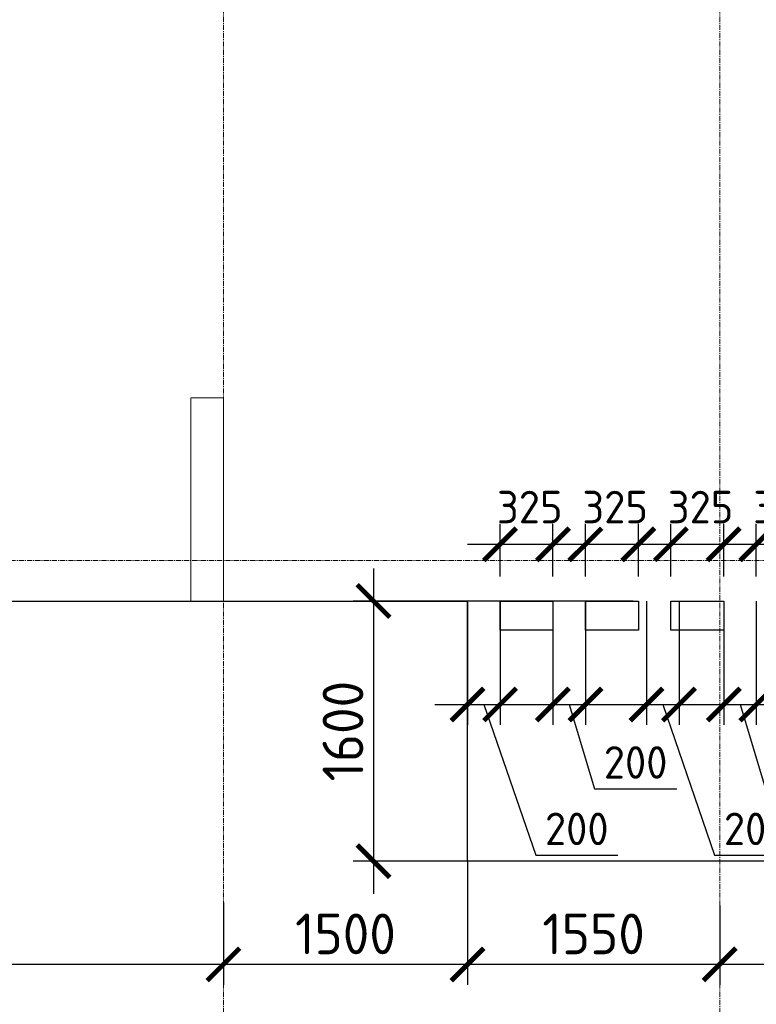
# Model space of a CAD drawing. Header units: millimetres. Extents: x -5898314 to 1055204, y -720802 to 1562611.
# Tile 181 of 256: x -170398 to -165871, y -49535 to -43481. Entities that reach past the tile are written whole.
import ezdxf

# ---------------------------------------------------------------- set-up
doc = ezdxf.new("R2010")
doc.units = ezdxf.units.MM
for name, pattern in [('______5', [1100, 800, -100, 100, -100]), ('DASHED', [7, 5, -2, 0]), ('осевая', [50.8, 31.75, -6.35, 6.35, -6.35])]:
    doc.linetypes.add(name, pattern=pattern)
doc.layers.add('Колонна_ бетон', color=7, linetype='Continuous', lineweight=50, true_color=0xb4b496)
for name, color, linetype, lineweight in [('Оси', 40, '______5', 18), ('Перекрытие ж_бетон', 1, 'Continuous', 30), ('Размерная линия_ общее', 7, 'Continuous', 25), ('РАЗМЕРЫ', 1, 'Continuous', 9)]:
    doc.layers.add(name, color=color, linetype=linetype, lineweight=lineweight)
doc.styles.add('GOST-2.304_Type-B', font='GOST_Common.ttf')
doc.dimstyles.new('СПДС', dxfattribs={"dimscale": 100, "dimtxt": 2.5, "dimasz": 2, "dimexe": 1.25, "dimexo": 0, "dimtad": 1, "dimdec": 0, "dimrnd": 5, "dimtxsty": 'GOST-2.304_Type-B', "dimblk": 'ARCHTICK', "dimcen": 2.5, "dimdle": 2, "dimclrd": 1, "dimclre": 1, "dimclrt": 1, "dimadec": 0, "dimazin": 2, "dimtfac": 0.75, "dimtdec": 0, "dimtmove": 1, "dimatfit": 3, "dimfxl": 1, "dimtfillclr": 256, "dimtolj": 1, "dimarcsym": 1})

# ---------------------------------------------------------------- blocks, each defined once
blk = doc.blocks.new('подложка стн 1-го этажа')
at = {"layer": 'Колонна_ бетон', "color": 252, "linetype": 'DASHED', "lineweight": 0, "ltscale": 0.5, "true_color": 0x939598, "transparency": 33554687}
for p, q in [((24643.8, 9461.8, -200), (24643.8, 10711.8, -200)), ((24843.8, 10711.8, -200), (24643.8, 10711.8, -200)), ((24643.8, 9461.8, -200), (24643.8, 10711.8, -200)), ((24843.8, 10711.8, -200), (24643.8, 10711.8, -200)), ((24843.8, 9461.8, -200), (24843.8, 10711.8, -200)), ((24843.8, 9461.8, -200), (24843.8, 10711.8, -200)), ((24643.8, 9461.8, -200), (24843.8, 9461.8, -200)), ((24643.8, 9461.8, -200), (24843.8, 9461.8, -200))]:
    blk.add_line(p, q, dxfattribs=at)
blk = doc.blocks.new('_ArchTick')
at = {"color": 0, "linetype": 'ByBlock', "const_width": 0.15}
blk.add_lwpolyline([(-0.5, -0.5), (0.5, 0.5)], dxfattribs=at)
blk = doc.blocks.new('*D1644')
at = {"layer": 'DEFPOINTS', "color": 0, "linetype": 'Continuous', "lineweight": 0, "transparency": 16777216}
for p in [(-169166, -79117.2), (-168508.8, -79117.2), (-168508.8, -80217.2)]:
    blk.add_point(p, dxfattribs=at)
at = {"layer": 'Размерная линия_ общее', "color": 1, "linetype": 'Continuous', "lineweight": -2, "transparency": 16777216}
for p, q in [((-169166, -80417.2), (-169166, -78917.2)), ((-168508.8, -79117.2), (-169291, -79117.2)), ((-168508.8, -80217.2), (-169291, -80217.2))]:
    blk.add_line(p, q, dxfattribs=at)
at = {"layer": 'Размерная линия_ общее', "color": 1, "linetype": 'Continuous', "lineweight": -2, "transparency": 16777216, "xscale": 200, "yscale": 200, "zscale": 200}
for p, rotation in [((-169166, -79117.2), 90), ((-169166, -80217.2), 270)]:
    blk.add_blockref('_ArchTick', p, dxfattribs=dict(at, rotation=rotation))
at = {"layer": 'Размерная линия_ общее', "color": 1, "linetype": 'Continuous', "lineweight": 0, "transparency": 16777216, "insert": (-169328.5, -79688.8), "char_height": 200, "width": 71428.571, "attachment_point": 5, "rotation": 90, "style": 'GOST-2.304_Type-B'}
blk.add_mtext('\\A1;1100', dxfattribs=at)
blk = doc.blocks.new('*D1648')
at = {"layer": 'DEFPOINTS', "color": 0, "linetype": 'Continuous', "lineweight": 0, "transparency": 16777216}
for p in [(-169288.7, -82787.2), (-167938.9, -82787.2), (-167938.9, -83857.2)]:
    blk.add_point(p, dxfattribs=at)
at = {"layer": 'Размерная линия_ общее', "color": 1, "linetype": 'Continuous', "lineweight": -2, "transparency": 16777216}
for p, q in [((-169288.7, -84057.2), (-169288.7, -82587.2)), ((-167938.9, -82787.2), (-169413.7, -82787.2)), ((-167938.9, -83857.2), (-169413.7, -83857.2))]:
    blk.add_line(p, q, dxfattribs=at)
at = {"layer": 'Размерная линия_ общее', "color": 1, "linetype": 'Continuous', "lineweight": -2, "transparency": 16777216, "xscale": 200, "yscale": 200, "zscale": 200}
for p, rotation in [((-169288.7, -82787.2), 90), ((-169288.7, -83857.2), 270)]:
    blk.add_blockref('_ArchTick', p, dxfattribs=dict(at, rotation=rotation))
at = {"layer": 'Размерная линия_ общее', "color": 1, "linetype": 'Continuous', "lineweight": 0, "transparency": 16777216, "insert": (-169451.2, -83422.6), "char_height": 200, "width": 71428.571, "attachment_point": 5, "rotation": 90, "style": 'GOST-2.304_Type-B'}
blk.add_mtext('\\A1;1070', dxfattribs=at)
blk = doc.blocks.new('*D1820')
at = {"layer": 'DEFPOINTS', "color": 0, "lineweight": 0, "transparency": 16777216}
for p in [(-166627.9, -47055.3), (-168223.9, -48655.3), (-166797.1, -48655.3)]:
    blk.add_point(p, dxfattribs=at)
at = {"layer": 'РАЗМЕРЫ', "color": 1, "lineweight": -2, "transparency": 16777216}
for p, q in [((-168223.9, -46855.3), (-168223.9, -48855.3)), ((-166627.9, -47055.3), (-168348.9, -47055.3)), ((-166797.1, -48655.3), (-168348.9, -48655.3))]:
    blk.add_line(p, q, dxfattribs=at)
at = {"layer": 'РАЗМЕРЫ', "color": 1, "lineweight": -2, "transparency": 16777216, "xscale": 200, "yscale": 200, "zscale": 200}
for p, rotation in [((-168223.9, -47055.3), 90), ((-168223.9, -48655.3), 270)]:
    blk.add_blockref('_ArchTick', p, dxfattribs=dict(at, rotation=rotation))
at = {"layer": 'РАЗМЕРЫ', "color": 1, "lineweight": 0, "transparency": 16777216, "insert": (-168411.4, -47855.3), "char_height": 250, "attachment_point": 5, "rotation": 90, "style": 'GOST-2.304_Type-B'}
blk.add_mtext('\\A1;1600', dxfattribs=at)
blk = doc.blocks.new('*D1823')
at = {"layer": 'DEFPOINTS', "color": 0, "lineweight": 0, "transparency": 16777216}
for p in [(-167121, -47055.3, 0), (-166921, -47055.3), (-166921, -47691.4)]:
    blk.add_point(p, dxfattribs=at)
at = {"layer": 'РАЗМЕРЫ', "color": 1, "lineweight": -2, "transparency": 16777216}
for p, q in [((-167121, -47055.3), (-167121, -47816.4)), ((-166921, -47055.3), (-166921, -47816.4)), ((-167321, -47691.4), (-166721, -47691.4)), ((-167021, -47691.4), (-166865.3, -48210.2)), ((-166865.3, -48210.2), (-166360.3, -48210.2))]:
    blk.add_line(p, q, dxfattribs=at)
at = {"layer": 'РАЗМЕРЫ', "color": 1, "lineweight": -2, "transparency": 16777216, "xscale": 200, "yscale": 200, "zscale": 200, "rotation": 180}
blk.add_blockref('_ArchTick', (-167121, -47691.4), dxfattribs=at)
at = {"layer": 'РАЗМЕРЫ', "color": 1, "lineweight": -2, "transparency": 16777216, "xscale": 200, "yscale": 200, "zscale": 200}
blk.add_blockref('_ArchTick', (-166921, -47691.4), dxfattribs=at)
at = {"layer": 'РАЗМЕРЫ', "color": 1, "lineweight": 0, "transparency": 16777216, "insert": (-166612.8, -48047.7), "char_height": 200, "attachment_point": 5, "style": 'GOST-2.304_Type-B'}
blk.add_mtext('\\A1;200', dxfattribs=at)
blk = doc.blocks.new('*D1824')
at = {"layer": 'DEFPOINTS', "color": 0, "lineweight": 0, "transparency": 16777216}
for p in [(-167646, -47055.3, 0), (-167446, -47055.3), (-167446, -47691.4)]:
    blk.add_point(p, dxfattribs=at)
at = {"layer": 'РАЗМЕРЫ', "color": 1, "lineweight": -2, "transparency": 16777216}
for p, q in [((-167646, -47055.3), (-167646, -47816.4)), ((-167446, -47055.3), (-167446, -47816.4)), ((-167846, -47691.4), (-167246, -47691.4)), ((-167546, -47691.4), (-167226.9, -48618.7)), ((-167226.9, -48618.7), (-166721.9, -48618.7))]:
    blk.add_line(p, q, dxfattribs=at)
at = {"layer": 'РАЗМЕРЫ', "color": 1, "lineweight": -2, "transparency": 16777216, "xscale": 200, "yscale": 200, "zscale": 200, "rotation": 180}
blk.add_blockref('_ArchTick', (-167646, -47691.4), dxfattribs=at)
at = {"layer": 'РАЗМЕРЫ', "color": 1, "lineweight": -2, "transparency": 16777216, "xscale": 200, "yscale": 200, "zscale": 200}
blk.add_blockref('_ArchTick', (-167446, -47691.4), dxfattribs=at)
at = {"layer": 'РАЗМЕРЫ', "color": 1, "lineweight": 0, "transparency": 16777216, "insert": (-166974.4, -48456.2), "char_height": 200, "attachment_point": 5, "style": 'GOST-2.304_Type-B'}
blk.add_mtext('\\A1;200', dxfattribs=at)
blk = doc.blocks.new('*D1825')
at = {"layer": 'DEFPOINTS', "color": 0, "lineweight": 0, "transparency": 16777216}
for p in [(-166071, -47055.3, 0), (-165871, -47055.3), (-165871, -47691.4)]:
    blk.add_point(p, dxfattribs=at)
at = {"layer": 'РАЗМЕРЫ', "color": 1, "lineweight": -2, "transparency": 16777216}
for p, q in [((-166071, -47055.3), (-166071, -47816.4)), ((-165871, -47055.3), (-165871, -47816.4)), ((-166271, -47691.4), (-165671, -47691.4)), ((-165971, -47691.4), (-165815.4, -48210.2)), ((-165815.4, -48210.2), (-165310.4, -48210.2))]:
    blk.add_line(p, q, dxfattribs=at)
at = {"layer": 'РАЗМЕРЫ', "color": 1, "lineweight": -2, "transparency": 16777216, "xscale": 200, "yscale": 200, "zscale": 200, "rotation": 180}
blk.add_blockref('_ArchTick', (-166071, -47691.4), dxfattribs=at)
at = {"layer": 'РАЗМЕРЫ', "color": 1, "lineweight": -2, "transparency": 16777216, "xscale": 200, "yscale": 200, "zscale": 200}
blk.add_blockref('_ArchTick', (-165871, -47691.4), dxfattribs=at)
at = {"layer": 'РАЗМЕРЫ', "color": 1, "lineweight": 0, "transparency": 16777216, "insert": (-165562.9, -48047.7), "char_height": 200, "attachment_point": 5, "style": 'GOST-2.304_Type-B'}
blk.add_mtext('\\A1;200', dxfattribs=at)
blk = doc.blocks.new('*D1826')
at = {"layer": 'DEFPOINTS', "color": 0, "lineweight": 0, "transparency": 16777216}
for p in [(-166546.1, -47055.3, 0), (-166346.1, -47055.3), (-166346.1, -47691.4)]:
    blk.add_point(p, dxfattribs=at)
at = {"layer": 'РАЗМЕРЫ', "color": 1, "lineweight": -2, "transparency": 16777216}
for p, q in [((-166546.1, -47055.3), (-166546.1, -47816.4)), ((-166346.1, -47055.3), (-166346.1, -47816.4)), ((-166746.1, -47691.4), (-166146.1, -47691.4)), ((-166446.1, -47691.4), (-166127, -48618.7)), ((-166127, -48618.7), (-165622, -48618.7))]:
    blk.add_line(p, q, dxfattribs=at)
at = {"layer": 'РАЗМЕРЫ', "color": 1, "lineweight": -2, "transparency": 16777216, "xscale": 200, "yscale": 200, "zscale": 200, "rotation": 180}
blk.add_blockref('_ArchTick', (-166546.1, -47691.4), dxfattribs=at)
at = {"layer": 'РАЗМЕРЫ', "color": 1, "lineweight": -2, "transparency": 16777216, "xscale": 200, "yscale": 200, "zscale": 200}
blk.add_blockref('_ArchTick', (-166346.1, -47691.4), dxfattribs=at)
at = {"layer": 'РАЗМЕРЫ', "color": 1, "lineweight": 0, "transparency": 16777216, "insert": (-165874.5, -48456.2), "char_height": 200, "attachment_point": 5, "style": 'GOST-2.304_Type-B'}
blk.add_mtext('\\A1;200', dxfattribs=at)
blk = doc.blocks.new('*D1828')
at = {"layer": 'DEFPOINTS', "color": 0, "lineweight": 0, "transparency": 16777216}
for p in [(-167121, -46706.7), (-167446, -46905.3), (-167121, -46905.3, 0)]:
    blk.add_point(p, dxfattribs=at)
at = {"layer": 'РАЗМЕРЫ', "color": 1, "lineweight": -2, "transparency": 16777216}
for p, q in [((-167446, -46905.3), (-167446, -46581.7)), ((-167121, -46905.3), (-167121, -46581.7)), ((-167646, -46706.7), (-166921, -46706.7))]:
    blk.add_line(p, q, dxfattribs=at)
at = {"layer": 'РАЗМЕРЫ', "color": 1, "lineweight": -2, "transparency": 16777216, "xscale": 200, "yscale": 200, "zscale": 200, "rotation": 180}
blk.add_blockref('_ArchTick', (-167446, -46706.7), dxfattribs=at)
at = {"layer": 'РАЗМЕРЫ', "color": 1, "lineweight": -2, "transparency": 16777216, "xscale": 200, "yscale": 200, "zscale": 200}
blk.add_blockref('_ArchTick', (-167121, -46706.7), dxfattribs=at)
at = {"layer": 'РАЗМЕРЫ', "color": 1, "lineweight": 0, "transparency": 16777216, "insert": (-167263.6, -46477.6), "char_height": 200, "attachment_point": 5, "style": 'GOST-2.304_Type-B'}
blk.add_mtext('\\A1;325', dxfattribs=at)
blk = doc.blocks.new('*D1829')
at = {"layer": 'DEFPOINTS', "color": 0, "lineweight": 0, "transparency": 16777216}
for p in [(-166596.1, -46706.7), (-166921.1, -46905.3), (-166596.1, -46905.3, 0)]:
    blk.add_point(p, dxfattribs=at)
at = {"layer": 'РАЗМЕРЫ', "color": 1, "lineweight": -2, "transparency": 16777216}
for p, q in [((-166921.1, -46905.3), (-166921.1, -46581.7)), ((-166596.1, -46905.3), (-166596.1, -46581.7)), ((-167121.1, -46706.7), (-166396.1, -46706.7))]:
    blk.add_line(p, q, dxfattribs=at)
at = {"layer": 'РАЗМЕРЫ', "color": 1, "lineweight": -2, "transparency": 16777216, "xscale": 200, "yscale": 200, "zscale": 200, "rotation": 180}
blk.add_blockref('_ArchTick', (-166921.1, -46706.7), dxfattribs=at)
at = {"layer": 'РАЗМЕРЫ', "color": 1, "lineweight": -2, "transparency": 16777216, "xscale": 200, "yscale": 200, "zscale": 200}
blk.add_blockref('_ArchTick', (-166596.1, -46706.7), dxfattribs=at)
at = {"layer": 'РАЗМЕРЫ', "color": 1, "lineweight": 0, "transparency": 16777216, "insert": (-166738.6, -46477.6), "char_height": 200, "attachment_point": 5, "style": 'GOST-2.304_Type-B'}
blk.add_mtext('\\A1;325', dxfattribs=at)
blk = doc.blocks.new('*D1830')
at = {"layer": 'DEFPOINTS', "color": 0, "lineweight": 0, "transparency": 16777216}
for p in [(-166071.1, -46706.7), (-166396.1, -46905.3), (-166071.1, -46905.3, 0)]:
    blk.add_point(p, dxfattribs=at)
at = {"layer": 'РАЗМЕРЫ', "color": 1, "lineweight": -2, "transparency": 16777216}
for p, q in [((-166396.1, -46905.3), (-166396.1, -46581.7)), ((-166071.1, -46905.3), (-166071.1, -46581.7)), ((-166596.1, -46706.7), (-165871.1, -46706.7))]:
    blk.add_line(p, q, dxfattribs=at)
at = {"layer": 'РАЗМЕРЫ', "color": 1, "lineweight": -2, "transparency": 16777216, "xscale": 200, "yscale": 200, "zscale": 200, "rotation": 180}
blk.add_blockref('_ArchTick', (-166396.1, -46706.7), dxfattribs=at)
at = {"layer": 'РАЗМЕРЫ', "color": 1, "lineweight": -2, "transparency": 16777216, "xscale": 200, "yscale": 200, "zscale": 200}
blk.add_blockref('_ArchTick', (-166071.1, -46706.7), dxfattribs=at)
at = {"layer": 'РАЗМЕРЫ', "color": 1, "lineweight": 0, "transparency": 16777216, "insert": (-166213.6, -46477.6), "char_height": 200, "attachment_point": 5, "style": 'GOST-2.304_Type-B'}
blk.add_mtext('\\A1;325', dxfattribs=at)
blk = doc.blocks.new('*D1831')
at = {"layer": 'DEFPOINTS', "color": 0, "lineweight": 0, "transparency": 16777216}
for p in [(-165546.1, -46706.7), (-165871.1, -46905.3), (-165546.1, -46905.3, 0)]:
    blk.add_point(p, dxfattribs=at)
at = {"layer": 'РАЗМЕРЫ', "color": 1, "lineweight": -2, "transparency": 16777216}
for p, q in [((-165871.1, -46905.3), (-165871.1, -46581.7)), ((-165546.1, -46905.3), (-165546.1, -46581.7)), ((-166071.1, -46706.7), (-165346.1, -46706.7))]:
    blk.add_line(p, q, dxfattribs=at)
at = {"layer": 'РАЗМЕРЫ', "color": 1, "lineweight": -2, "transparency": 16777216, "xscale": 200, "yscale": 200, "zscale": 200, "rotation": 180}
blk.add_blockref('_ArchTick', (-165871.1, -46706.7), dxfattribs=at)
at = {"layer": 'РАЗМЕРЫ', "color": 1, "lineweight": -2, "transparency": 16777216, "xscale": 200, "yscale": 200, "zscale": 200}
blk.add_blockref('_ArchTick', (-165546.1, -46706.7), dxfattribs=at)
at = {"layer": 'РАЗМЕРЫ', "color": 1, "lineweight": 0, "transparency": 16777216, "insert": (-165688.6, -46477.6), "char_height": 200, "attachment_point": 5, "style": 'GOST-2.304_Type-B'}
blk.add_mtext('\\A1;325', dxfattribs=at)
blk = doc.blocks.new('*D1839')
at = {"layer": 'DEFPOINTS', "color": 0, "lineweight": 0, "transparency": 16777216}
for p in [(-164546.2, -48895.3), (-166096.2, -48927.8), (-166096.2, -49289.4)]:
    blk.add_point(p, dxfattribs=at)
at = {"layer": 'РАЗМЕРЫ', "color": 1, "lineweight": -2, "transparency": 16777216}
for p, q in [((-164546.2, -48895.3), (-164546.2, -49414.4)), ((-166096.2, -48927.8), (-166096.2, -49414.4)), ((-164346.2, -49289.4), (-166296.2, -49289.4))]:
    blk.add_line(p, q, dxfattribs=at)
at = {"layer": 'РАЗМЕРЫ', "color": 1, "lineweight": -2, "transparency": 16777216, "xscale": 200, "yscale": 200, "zscale": 200, "rotation": 180}
blk.add_blockref('_ArchTick', (-166096.2, -49289.4), dxfattribs=at)
at = {"layer": 'РАЗМЕРЫ', "color": 1, "lineweight": -2, "transparency": 16777216, "xscale": 200, "yscale": 200, "zscale": 200}
blk.add_blockref('_ArchTick', (-164546.2, -49289.4), dxfattribs=at)
at = {"layer": 'РАЗМЕРЫ', "color": 1, "lineweight": 0, "transparency": 16777216, "insert": (-165321.2, -49101.9), "char_height": 250, "attachment_point": 5, "style": 'GOST-2.304_Type-B'}
blk.add_mtext('\\A1;1550', dxfattribs=at)
blk = doc.blocks.new('*D1840')
at = {"layer": 'DEFPOINTS', "color": 0, "lineweight": 0, "transparency": 16777216}
for p in [(-167646, -48655.3), (-166096.2, -48927.8), (-167646, -49289.4)]:
    blk.add_point(p, dxfattribs=at)
at = {"layer": 'РАЗМЕРЫ', "color": 1, "lineweight": -2, "transparency": 16777216}
for p, q in [((-167646, -48655.3), (-167646, -49414.4)), ((-166096.2, -48927.8), (-166096.2, -49414.4)), ((-165896.2, -49289.4), (-167846, -49289.4))]:
    blk.add_line(p, q, dxfattribs=at)
at = {"layer": 'РАЗМЕРЫ', "color": 1, "lineweight": -2, "transparency": 16777216, "xscale": 200, "yscale": 200, "zscale": 200, "rotation": 180}
blk.add_blockref('_ArchTick', (-167646, -49289.4), dxfattribs=at)
at = {"layer": 'РАЗМЕРЫ', "color": 1, "lineweight": -2, "transparency": 16777216, "xscale": 200, "yscale": 200, "zscale": 200}
blk.add_blockref('_ArchTick', (-166096.2, -49289.4), dxfattribs=at)
at = {"layer": 'РАЗМЕРЫ', "color": 1, "lineweight": 0, "transparency": 16777216, "insert": (-166871.1, -49101.9), "char_height": 250, "attachment_point": 5, "style": 'GOST-2.304_Type-B'}
blk.add_mtext('\\A1;1550', dxfattribs=at)
blk = doc.blocks.new('*D1841')
at = {"layer": 'DEFPOINTS', "color": 0, "lineweight": 0, "transparency": 16777216}
for p in [(-167646, -48655.3), (-169146.2, -48907.9), (-169146.2, -49289.4)]:
    blk.add_point(p, dxfattribs=at)
at = {"layer": 'РАЗМЕРЫ', "color": 1, "lineweight": -2, "transparency": 16777216}
for p, q in [((-167646, -48655.3), (-167646, -49414.4)), ((-169146.2, -48907.9), (-169146.2, -49414.4)), ((-167446, -49289.4), (-169346.2, -49289.4))]:
    blk.add_line(p, q, dxfattribs=at)
at = {"layer": 'РАЗМЕРЫ', "color": 1, "lineweight": -2, "transparency": 16777216, "xscale": 200, "yscale": 200, "zscale": 200, "rotation": 180}
blk.add_blockref('_ArchTick', (-169146.2, -49289.4), dxfattribs=at)
at = {"layer": 'РАЗМЕРЫ', "color": 1, "lineweight": -2, "transparency": 16777216, "xscale": 200, "yscale": 200, "zscale": 200}
blk.add_blockref('_ArchTick', (-167646, -49289.4), dxfattribs=at)
at = {"layer": 'РАЗМЕРЫ', "color": 1, "lineweight": 0, "transparency": 16777216, "insert": (-168396.1, -49101.9), "char_height": 250, "attachment_point": 5, "style": 'GOST-2.304_Type-B'}
blk.add_mtext('\\A1;1500', dxfattribs=at)
blk = doc.blocks.new('*D1842')
at = {"layer": 'DEFPOINTS', "color": 0, "lineweight": 0, "transparency": 16777216}
for p in [(-185946.2, -48409), (-169146.2, -48907.9), (-185946.2, -49289.4)]:
    blk.add_point(p, dxfattribs=at)
at = {"layer": 'РАЗМЕРЫ', "color": 1, "lineweight": -2, "transparency": 16777216}
for p, q in [((-185946.2, -48409), (-185946.2, -49414.4)), ((-169146.2, -48907.9), (-169146.2, -49414.4)), ((-168946.2, -49289.4), (-186146.2, -49289.4))]:
    blk.add_line(p, q, dxfattribs=at)
at = {"layer": 'РАЗМЕРЫ', "color": 1, "lineweight": -2, "transparency": 16777216, "xscale": 200, "yscale": 200, "zscale": 200, "rotation": 180}
blk.add_blockref('_ArchTick', (-185946.2, -49289.4), dxfattribs=at)
at = {"layer": 'РАЗМЕРЫ', "color": 1, "lineweight": -2, "transparency": 16777216, "xscale": 200, "yscale": 200, "zscale": 200}
blk.add_blockref('_ArchTick', (-169146.2, -49289.4), dxfattribs=at)
at = {"layer": 'РАЗМЕРЫ', "color": 1, "lineweight": 0, "transparency": 16777216, "insert": (-177546.2, -49101.9), "char_height": 250, "attachment_point": 5, "style": 'GOST-2.304_Type-B'}
blk.add_mtext('\\A1;16800', dxfattribs=at)
blk = doc.blocks.new('оси блок 2')
at = {"layer": 'Оси', "color": 16, "linetype": 'осевая', "lineweight": 0, "transparency": 33554687}
for p, q in [((-68904.7, -322543), (-68904.7, -347914.1)), ((-65854.7, -322543), (-65854.7, -347914.1)), ((-89822.3, -342701.3), (-37238.5, -342701.3))]:
    blk.add_line(p, q, dxfattribs=at)
blk = doc.blocks.new('*D1754')
at = {"layer": 'DEFPOINTS', "color": 0, "linetype": 'Continuous', "lineweight": 0, "transparency": 16777216}
for p in [(-167546.2, -41805.3), (-166660.3, -41805.3), (-166660.3, -41905.3)]:
    blk.add_point(p, dxfattribs=at)
at = {"layer": 'Размерная линия_ общее', "color": 1, "linetype": 'Continuous', "lineweight": -2, "transparency": 16777216}
for p, q in [((-167546.2, -41805.3), (-167546.2, -41605.3)), ((-166660.3, -41805.3), (-167671.2, -41805.3)), ((-167546.2, -41905.3), (-167546.2, -41805.3)), ((-166660.3, -41905.3), (-167671.2, -41905.3)), ((-167546.2, -41905.3), (-167546.2, -42105.3))]:
    blk.add_line(p, q, dxfattribs=at)
at = {"layer": 'Размерная линия_ общее', "color": 1, "linetype": 'Continuous', "lineweight": -2, "transparency": 16777216, "xscale": 200, "yscale": 200, "zscale": 200}
for p, rotation in [((-167546.2, -41805.3), 270), ((-167546.2, -41905.3), 90)]:
    blk.add_blockref('_ArchTick', p, dxfattribs=dict(at, rotation=rotation))
at = {"layer": 'Размерная линия_ общее', "color": 1, "linetype": 'Continuous', "lineweight": 0, "transparency": 16777216, "insert": (-167708.7, -41855.3), "char_height": 200, "width": 53571.429, "attachment_point": 5, "rotation": 90, "style": 'GOST-2.304_Type-B'}
blk.add_mtext('\\A1;100', dxfattribs=at)
blk = doc.blocks.new('*D1777')
at = {"layer": 'DEFPOINTS', "color": 0, "linetype": 'Continuous', "lineweight": 0, "transparency": 16777216}
for p in [(-168220.6, -41505.3), (-166192.6, -41505.3), (-166192.6, -41905.3)]:
    blk.add_point(p, dxfattribs=at)
at = {"layer": 'Размерная линия_ общее', "color": 1, "linetype": 'Continuous', "lineweight": -2, "transparency": 16777216}
for p, q in [((-168220.6, -42105.3), (-168220.6, -41305.3)), ((-166192.6, -41505.3), (-168345.6, -41505.3)), ((-166192.6, -41905.3), (-168345.6, -41905.3))]:
    blk.add_line(p, q, dxfattribs=at)
at = {"layer": 'Размерная линия_ общее', "color": 1, "linetype": 'Continuous', "lineweight": -2, "transparency": 16777216, "xscale": 200, "yscale": 200, "zscale": 200}
for p, rotation in [((-168220.6, -41505.3), 90), ((-168220.6, -41905.3), 270)]:
    blk.add_blockref('_ArchTick', p, dxfattribs=dict(at, rotation=rotation))
at = {"layer": 'Размерная линия_ общее', "color": 1, "linetype": 'Continuous', "lineweight": 0, "transparency": 16777216, "insert": (-168383.1, -41705.3), "char_height": 200, "width": 53571.429, "attachment_point": 5, "rotation": 90, "style": 'GOST-2.304_Type-B'}
blk.add_mtext('\\A1;400', dxfattribs=at)
blk = doc.blocks.new('*D1737')
at = {"layer": 'DEFPOINTS', "color": 0, "linetype": 'Continuous', "lineweight": 0, "transparency": 16777216}
for p in [(-169677.5, -39483.3), (-168553.7, -39483.3), (-168546, -40033.3, 200)]:
    blk.add_point(p, dxfattribs=at)
at = {"layer": 'Размерная линия_ общее', "color": 1, "linetype": 'Continuous', "lineweight": -2, "transparency": 16777216}
for p, q in [((-169677.5, -40233.3), (-169677.5, -39283.3)), ((-168553.7, -39483.3), (-169802.5, -39483.3)), ((-168546, -40033.3), (-169802.5, -40033.3))]:
    blk.add_line(p, q, dxfattribs=at)
at = {"layer": 'Размерная линия_ общее', "color": 1, "linetype": 'Continuous', "lineweight": -2, "transparency": 16777216, "xscale": 200, "yscale": 200, "zscale": 200}
for p, rotation in [((-169677.5, -39483.3), 90), ((-169677.5, -40033.3), 270)]:
    blk.add_blockref('_ArchTick', p, dxfattribs=dict(at, rotation=rotation))
at = {"layer": 'Размерная линия_ общее', "color": 1, "linetype": 'Continuous', "lineweight": 0, "transparency": 16777216, "insert": (-169840, -39758.3), "char_height": 200, "width": 53571.429, "attachment_point": 5, "rotation": 90, "style": 'GOST-2.304_Type-B'}
blk.add_mtext('\\A1;550', dxfattribs=at)

msp = doc.modelspace()

# ---------------------------------------------------------------- linework, layer by layer
at = {"layer": 'Перекрытие ж_бетон'}
for p, q in [((-167646.04, -48655.3), (-167646.04, -47055.3)), ((-164296.04, -48655.3), (-167646.04, -48655.3))]:
    msp.add_line(p, q, dxfattribs=at)
msp.add_lwpolyline([(-186196.2, -47055.3), (-167646.04, -47055.3)], dxfattribs=at)
for points, elevation in [([(-167120.97, -47235.27), (-167445.97, -47235.27), (-167445.97, -47055.27), (-167120.97, -47055.27)], -0.07), ([(-166595.89, -47235.27), (-166920.89, -47235.27), (-166920.89, -47055.27), (-166595.89, -47055.27)], -0.16), ([(-166071, -47235.27), (-166396, -47235.27), (-166396, -47055.27), (-166071, -47055.27)], -0.05)]:
    msp.add_lwpolyline(points, close=True, dxfattribs=dict(at, elevation=elevation))

# ---------------------------------------------------------------- block references
msp.add_blockref('подложка стн 1-го этажа', (-193990.12, -56517.1, 560), dxfattribs=at)
at = {"layer": 'Размерная линия_ общее', "color": 218, "linetype": 'Continuous', "lineweight": 13, "true_color": 0x500050, "transparency": 33554687}
msp.add_blockref('оси блок 2', (-100241.48, 295896.02), dxfattribs=at)

# ---------------------------------------------------------------- dimensions: what is measured, and where the dimension line sits
at = {"layer": 'Размерная линия_ общее', "color": 218, "linetype": 'Continuous', "lineweight": 0, "true_color": 0x500050, "transparency": 33554687}
for base, p1, p2, picture, middle in [((-169677.46, -39483.32, 200), (-168546.04, -40033.32, 400), (-168553.75, -39483.32, 200), '*D1737', (-169677.46, -39758.32, 200)), ((-168220.58, -41505.3), (-166192.64, -41905.3), (-166192.64, -41505.3), '*D1777', (-168220.58, -41705.3)), ((-167546.2, -41805.3), (-166660.33, -41905.3), (-166660.33, -41805.3), '*D1754', (-167546.2, -41855.3)), ((-169166.03, -79117.19), (-168508.81, -80217.19), (-168508.81, -79117.19), '*D1644', (-169166.03, -79688.75)), ((-169288.67, -82787.19), (-167938.91, -83857.19), (-167938.91, -82787.19), '*D1648', (-169288.67, -83422.57))]:
    dim = msp.add_linear_dim(base=base, p1=p1, p2=p2, angle=90, dimstyle='СПДС', override={"dimtxt": 2, "dimtmove": 0}, dxfattribs=at)
    dim.commit()
    dim.dimension.update_dxf_attribs({"geometry": picture, "text_midpoint": middle, "dimtype": 160})
at = {"layer": 'РАЗМЕРЫ', "color": 1, "lineweight": 0}
for base, p1, p2, picture, middle in [((-167121.05, -46706.68), (-167446.05, -46905.27), (-167121.05, -46905.27, 0.02), '*D1828', (-167263.57, -46640.09)), ((-166596.06, -46706.68, 0.02), (-166921.06, -46905.27, 0.02), (-166596.06, -46905.27, 0.04), '*D1829', (-166738.59, -46640.09, 0.02)), ((-166071.08, -46706.68, 0.04), (-166396.08, -46905.27, 0.04), (-166071.08, -46905.27, 0.05), '*D1830', (-166213.6, -46640.09, 0.04)), ((-165546.09, -46706.68, 0.05), (-165871.09, -46905.27, 0.05), (-165546.09, -46905.27, 0.07), '*D1831', (-165688.61, -46640.09, 0.05))]:
    dim = msp.add_linear_dim(base=base, p1=p1, p2=p2, dimstyle='СПДС', override={"dimtxt": 2, "dimasz": 2, "dimrnd": 5}, dxfattribs=at)
    dim.commit()
    dim.dimension.update_dxf_attribs({"geometry": picture, "text_midpoint": middle, "dimtype": 160})
for base, p1, p2, angle, override, picture, middle in [((-168223.93, -48655.27), (-166627.89, -47055.27), (-166797.08, -48655.27), 90, {"dimrnd": 5}, '*D1820', (-168411.43, -47855.27)), ((-166920.97, -47691.44, -0.07), (-167120.97, -47055.27, -0.05), (-166920.97, -47055.27, -0.07), 180, {"dimtxt": 2, "dimasz": 2, "dimrnd": 5}, '*D1823', (-166802.84, -48047.69, -0.07)), ((-165871, -47691.44, -0.05), (-166071, -47055.27, -0.04), (-165871, -47055.27, -0.05), 180, {"dimtxt": 2, "dimasz": 2, "dimrnd": 5}, '*D1825', (-165752.87, -48047.69, -0.05))]:
    dim = msp.add_linear_dim(base=base, p1=p1, p2=p2, angle=angle, dimstyle='СПДС', override=override, dxfattribs=at)
    dim.commit()
    dim.dimension.update_dxf_attribs({"geometry": picture, "text_midpoint": middle})
for base, p1, p2, picture, middle in [((-167446.05, -47691.44, 0.02), (-167646.05, -47055.27, 0.04), (-167446.05, -47055.27, 0.02), '*D1824', (-167164.43, -48618.7, 0.02)), ((-166346.07, -47691.44, 0.04), (-166546.07, -47055.27, 0.05), (-166346.07, -47055.27, 0.04), '*D1826', (-166064.46, -48618.7, 0.04))]:
    dim = msp.add_linear_dim(base=base, p1=p1, p2=p2, angle=180, dimstyle='СПДС', override={"dimtxt": 2, "dimasz": 2, "dimrnd": 5}, dxfattribs=at)
    dim.commit()
    dim.dimension.update_dxf_attribs({"geometry": picture, "text_midpoint": middle, "dimtype": 160})
for base, p1, p2, picture, middle in [((-185946.2, -49289.4), (-169146.2, -48907.94), (-185946.2, -48408.97), '*D1842', (-177546.2, -49101.9)), ((-169146.2, -49289.4), (-167646.04, -48655.27), (-169146.2, -48907.94), '*D1841', (-168396.12, -49101.9)), ((-167646.04, -49289.4), (-166096.2, -48927.78), (-167646.04, -48655.27), '*D1840', (-166871.12, -49101.9)), ((-166096.2, -49289.4), (-164546.2, -48895.34), (-166096.2, -48927.78), '*D1839', (-165321.2, -49101.9))]:
    dim = msp.add_linear_dim(base=base, p1=p1, p2=p2, dimstyle='СПДС', override={"dimrnd": 5}, dxfattribs=at)
    dim.commit()
    dim.dimension.update_dxf_attribs({"geometry": picture, "text_midpoint": middle})

doc.saveas('drawing.dxf')
